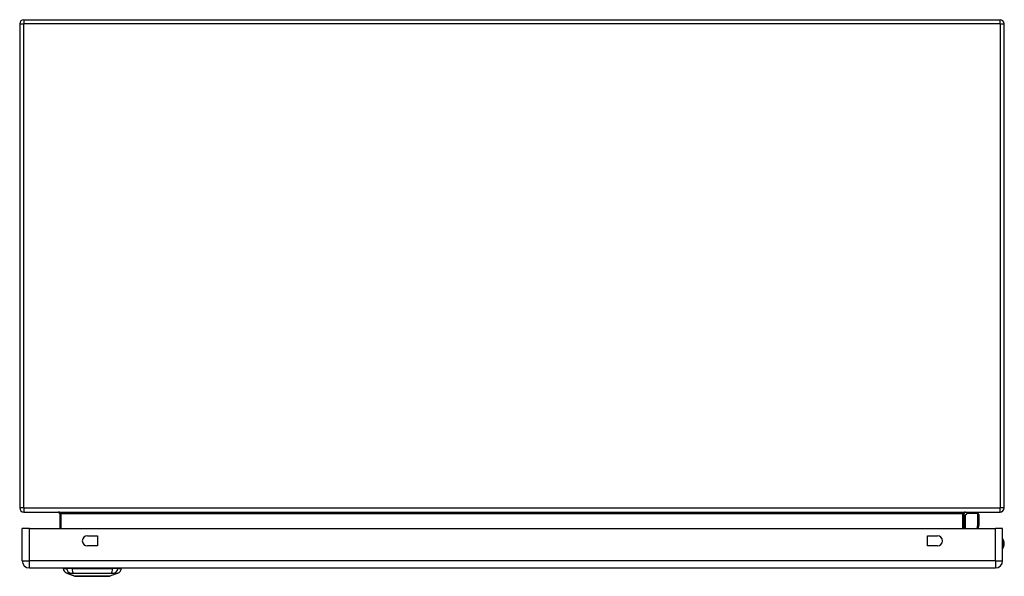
# Model space of a CAD drawing. Header units: inches. Extents: x 16 to 140, y 11 to 93.
# Tile 1 of 7: x 16 to 36, y 11 to 22. Entities that reach past the tile are written whole.
import ezdxf

# ---------------------------------------------------------------- set-up
doc = ezdxf.new("R2010")
doc.units = ezdxf.units.IN
doc.header["$MEASUREMENT"] = 0
doc.layers.add('Visible Edges(ANSI)', color=7, linetype='Continuous', lineweight=25)
doc.layers.add('Visible Tangent Edges(ANSI)', color=7, linetype='Continuous', lineweight=25)

msp = doc.modelspace()

# ---------------------------------------------------------------- linework, layer by layer
at = {"layer": 'Visible Edges(ANSI)'}
for p, q in [((16.464, 22.242), (36.296, 22.242)), ((16.38, 22.158), (16.38, 12.326)), ((36.38, 12.326), (36.38, 22.158)), ((16.464, 12.242), (36.296, 12.242)), ((17.193, 12.211), (17.193, 11.907)), ((35.566, 11.907), (35.566, 12.211)), ((35.572, 12.166), (35.612, 12.206)), ((35.842, 12.212), (35.626, 12.212)), ((35.862, 12.192), (35.862, 11.968)), ((16.43, 11.253), (16.43, 11.907)), ((16.576, 11.907), (16.43, 11.907)), ((16.576, 11.907), (36.202, 11.907)), ((35.861, 11.964), (35.85, 11.907)), ((36.348, 11.907), (36.202, 11.907)), ((36.348, 11.253), (36.348, 11.907)), ((17.754, 11.759), (17.957, 11.759)), ((17.957, 11.759), (17.957, 11.556)), ((34.821, 11.556), (34.821, 11.759)), ((34.821, 11.759), (35.024, 11.759)), ((17.957, 11.556), (17.754, 11.556)), ((35.024, 11.556), (34.821, 11.556)), ((16.576, 11.107), (36.202, 11.107)), ((17.263, 11.092), (17.332, 11.092)), ((17.442, 11.092), (17.332, 11.092)), ((17.442, 11.092), (18.266, 11.092)), ((18.376, 11.092), (18.266, 11.092)), ((18.376, 11.092), (18.445, 11.092)), ((17.497, 10.937), (17.337, 10.999)), ((18.371, 10.999), (18.211, 10.937))]:
    msp.add_line(p, q, dxfattribs=at)
at = {"layer": 'Visible Edges(ANSI)', "flags": 128}
msp.add_lwpolyline([(17.499, 10.937), (17.499, 10.937), (17.501, 10.937), (17.503, 10.937), (17.506, 10.937), (17.51, 10.937), (17.514, 10.937), (17.52, 10.937), (17.526, 10.937), (17.533, 10.937), (17.541, 10.937), (17.549, 10.937), (17.559, 10.937), (17.569, 10.937), (17.58, 10.937), (17.591, 10.937), (17.603, 10.937), (17.615, 10.937), (17.629, 10.937), (17.642, 10.937), (17.657, 10.937), (17.671, 10.937), (17.687, 10.937), (17.702, 10.937), (17.718, 10.937), (17.735, 10.937), (17.751, 10.937), (17.768, 10.937), (17.785, 10.937), (17.802, 10.937), (17.819, 10.937), (17.837, 10.937), (17.854, 10.937), (17.872, 10.937), (17.889, 10.937), (17.907, 10.937), (17.924, 10.937), (17.941, 10.937), (17.957, 10.937), (17.974, 10.937), (17.99, 10.937), (18.006, 10.937), (18.022, 10.937), (18.037, 10.937), (18.052, 10.937), (18.066, 10.937), (18.08, 10.937), (18.093, 10.937), (18.105, 10.937), (18.117, 10.937), (18.129, 10.937), (18.139, 10.937), (18.149, 10.937), (18.159, 10.937), (18.167, 10.937), (18.175, 10.937), (18.182, 10.937), (18.188, 10.937), (18.194, 10.937), (18.199, 10.937), (18.202, 10.937), (18.205, 10.937), (18.207, 10.937), (18.209, 10.937), (18.209, 10.937)], dxfattribs=at)
at = {"layer": 'Visible Edges(ANSI)'}
for centre, radius, start, end in [((16.464, 22.158), 0.084, 90, 180), ((36.296, 22.158), 0.084, 0, 90), ((16.464, 12.326), 0.084, 180, 270), ((17.162, 12.211), 0.031, 0, 90), ((35.597, 12.211), 0.031, 90, 180), ((35.626, 12.192), 0.0197, 90, 135), ((35.842, 12.192), 0.0197, 0, 90), ((36.296, 12.326), 0.084, 270, 0), ((35.586, 12.153), 0.0197, 135, 180), ((35.842, 11.968), 0.0197, 349.0591, 0), ((17.754, 11.657), 0.102, 90, 270), ((35.024, 11.657), 0.102, 270, 90), ((36.195, 11.599), 0.187, 324.6864, 35.3136), ((16.576, 11.253), 0.146, 180, 270), ((36.202, 11.253), 0.146, 270, 0), ((17.38, 11.109), 0.118, 188.6009, 248.7495), ((17.322, 11.084), 0.0394, 143.1301, 168.463), ((18.328, 11.109), 0.118, 291.2505, 351.3991), ((18.385, 11.084), 0.0394, 11.537, 36.8699), ((17.499, 10.942), 0.00492, 248.7495, 269.7912), ((18.209, 10.942), 0.00492, 270.2088, 291.2505)]:
    msp.add_arc(centre, radius, start, end, dxfattribs=at)
at = {"layer": 'Visible Tangent Edges(ANSI)'}
for p, q in [((16.464, 22.242), (16.464, 22.158)), ((36.296, 22.158), (36.296, 22.242)), ((16.38, 22.158), (16.464, 22.158)), ((16.464, 12.326), (16.464, 22.158)), ((36.296, 22.158), (16.464, 22.158)), ((36.296, 22.158), (36.296, 12.326)), ((36.296, 22.158), (36.38, 22.158)), ((16.464, 12.326), (16.38, 12.326)), ((16.464, 12.326), (36.296, 12.326)), ((16.464, 12.326), (16.464, 12.242)), ((17.224, 12.211), (17.193, 12.211)), ((17.224, 11.907), (17.224, 12.211)), ((17.224, 12.211), (35.535, 12.211)), ((35.566, 12.211), (35.535, 12.211)), ((35.535, 12.211), (35.535, 11.907)), ((35.626, 12.212), (35.586, 12.171)), ((35.842, 11.979), (35.842, 12.212)), ((36.38, 12.326), (36.296, 12.326)), ((36.296, 12.242), (36.296, 12.326)), ((35.586, 12.171), (35.586, 11.907)), ((16.576, 11.253), (16.576, 11.907)), ((35.829, 11.907), (35.842, 11.979)), ((36.202, 11.253), (36.202, 11.907)), ((16.43, 11.253), (16.576, 11.253)), ((36.202, 11.253), (16.576, 11.253)), ((16.576, 11.107), (16.576, 11.253)), ((36.202, 11.253), (36.202, 11.107)), ((36.202, 11.253), (36.348, 11.253)), ((17.337, 10.999), (17.497, 10.937))]:
    msp.add_line(p, q, dxfattribs=at)
at = {"layer": 'Visible Tangent Edges(ANSI)', "flags": 128}
for points in [[(17.337, 10.999), (17.338, 10.999), (17.338, 10.999), (17.339, 10.999), (17.34, 10.999), (17.341, 10.999), (17.342, 10.999), (17.344, 10.999), (17.346, 10.999), (17.348, 10.999), (17.351, 10.999), (17.354, 10.999), (17.357, 10.999), (17.36, 10.998), (17.364, 10.998), (17.367, 10.998), (17.371, 10.998), (17.376, 10.998), (17.38, 10.998), (17.385, 10.998), (17.39, 10.998), (17.395, 10.998), (17.4, 10.998), (17.406, 10.998), (17.414, 10.998)], [(17.414, 10.998), (17.415, 10.998), (17.417, 10.998), (17.418, 10.998), (17.42, 10.998), (17.422, 10.998), (17.423, 10.998), (17.425, 10.998), (17.427, 10.998), (17.429, 10.998), (17.431, 10.998), (17.433, 10.998), (17.435, 10.998), (17.437, 10.998), (17.44, 10.998), (17.442, 10.998), (17.444, 10.998), (17.447, 10.998), (17.449, 10.998), (17.452, 10.998), (17.455, 10.998), (17.457, 10.998), (17.46, 10.998), (17.463, 10.998), (17.465, 10.998)], [(17.465, 10.998), (17.499, 10.998), (17.53, 10.998), (17.561, 10.998), (17.593, 10.998), (17.625, 10.998), (17.657, 10.999), (17.69, 10.999), (17.723, 10.999), (17.755, 10.999), (17.788, 10.999), (17.821, 10.999), (17.854, 10.999), (17.887, 10.999), (17.92, 10.999), (17.953, 10.999), (17.986, 10.999), (18.018, 10.999), (18.051, 10.999), (18.083, 10.998), (18.115, 10.998), (18.147, 10.998), (18.178, 10.998), (18.209, 10.998), (18.243, 10.998)], [(17.579, 10.937), (17.573, 10.937), (17.567, 10.937), (17.561, 10.937), (17.555, 10.937), (17.549, 10.937), (17.544, 10.937), (17.539, 10.937), (17.534, 10.937), (17.53, 10.937), (17.526, 10.937), (17.522, 10.937), (17.518, 10.937), (17.515, 10.937), (17.512, 10.937), (17.509, 10.937), (17.507, 10.937), (17.504, 10.937), (17.502, 10.937), (17.501, 10.937), (17.499, 10.937), (17.498, 10.937), (17.498, 10.937), (17.497, 10.937), (17.497, 10.937)], [(17.626, 10.937), (17.624, 10.937), (17.622, 10.937), (17.62, 10.937), (17.618, 10.937), (17.616, 10.937), (17.614, 10.937), (17.612, 10.937), (17.61, 10.937), (17.608, 10.937), (17.606, 10.937), (17.604, 10.937), (17.602, 10.937), (17.6, 10.937), (17.598, 10.937), (17.596, 10.937), (17.594, 10.937), (17.592, 10.937), (17.59, 10.937), (17.588, 10.937), (17.587, 10.937), (17.585, 10.937), (17.583, 10.937), (17.581, 10.937), (17.579, 10.937)], [(18.082, 10.937), (18.065, 10.937), (18.049, 10.937), (18.031, 10.937), (18.013, 10.937), (17.994, 10.937), (17.975, 10.937), (17.955, 10.937), (17.936, 10.937), (17.916, 10.937), (17.895, 10.937), (17.875, 10.937), (17.854, 10.937), (17.833, 10.937), (17.813, 10.937), (17.792, 10.937), (17.772, 10.937), (17.752, 10.937), (17.733, 10.937), (17.714, 10.937), (17.695, 10.937), (17.677, 10.937), (17.659, 10.937), (17.643, 10.937), (17.626, 10.937)], [(18.129, 10.937), (18.127, 10.937), (18.125, 10.937), (18.123, 10.937), (18.121, 10.937), (18.12, 10.937), (18.118, 10.937), (18.116, 10.937), (18.114, 10.937), (18.112, 10.937), (18.11, 10.937), (18.108, 10.937), (18.106, 10.937), (18.104, 10.937), (18.102, 10.937), (18.1, 10.937), (18.098, 10.937), (18.096, 10.937), (18.094, 10.937), (18.092, 10.937), (18.09, 10.937), (18.088, 10.937), (18.086, 10.937), (18.084, 10.937), (18.082, 10.937)], [(18.211, 10.937), (18.211, 10.937), (18.21, 10.937), (18.21, 10.937), (18.208, 10.937), (18.207, 10.937), (18.206, 10.937), (18.204, 10.937), (18.201, 10.937), (18.199, 10.937), (18.196, 10.937), (18.193, 10.937), (18.19, 10.937), (18.186, 10.937), (18.182, 10.937), (18.178, 10.937), (18.173, 10.937), (18.169, 10.937), (18.164, 10.937), (18.158, 10.937), (18.153, 10.937), (18.147, 10.937), (18.141, 10.937), (18.135, 10.937), (18.129, 10.937)], [(18.243, 10.998), (18.245, 10.998), (18.248, 10.998), (18.251, 10.998), (18.253, 10.998), (18.256, 10.998), (18.259, 10.998), (18.261, 10.998), (18.264, 10.998), (18.266, 10.998), (18.268, 10.998), (18.27, 10.998), (18.273, 10.998), (18.275, 10.998), (18.277, 10.998), (18.279, 10.998), (18.281, 10.998), (18.283, 10.998), (18.285, 10.998), (18.286, 10.998), (18.288, 10.998), (18.29, 10.998), (18.291, 10.998), (18.293, 10.998), (18.294, 10.998)], [(18.294, 10.998), (18.302, 10.998), (18.308, 10.998), (18.313, 10.998), (18.318, 10.998), (18.323, 10.998), (18.328, 10.998), (18.332, 10.998), (18.337, 10.998), (18.341, 10.998), (18.344, 10.998), (18.348, 10.998), (18.351, 10.999), (18.354, 10.999), (18.357, 10.999), (18.36, 10.999), (18.362, 10.999), (18.364, 10.999), (18.366, 10.999), (18.367, 10.999), (18.368, 10.999), (18.369, 10.999), (18.37, 10.999), (18.37, 10.999), (18.371, 10.999)]]:
    msp.add_lwpolyline(points, dxfattribs=at)
at = {"layer": 'Visible Tangent Edges(ANSI)'}
for centre, radius, start, end in [((36.195, 11.599), 0.168, 335.7439, 24.2561), ((17.499, 10.942), 0.00492, 248.7495, 269.7912)]:
    msp.add_arc(centre, radius, start, end, dxfattribs=at)
for centre, major_axis, ratio, start_param, end_param in [((17.162, 12.211), (0.062, 0), 0.5, 0, 1.570796), ((35.597, 12.211), (-0.062, 0), 0.5, 4.712389, 6.283185), ((35.586, 12.153), (-0.0197, 0), 0.91745, 4.712389, 6.283185), ((35.586, 12.153), (-0.0139, 0.0139), 0.852462, 5.41831, 6.283185), ((35.842, 11.968), (0.0197, 0), 0.533433, 0, 1.570796), ((35.842, 11.968), (0.0193, -0.0037), 0.526442, 0, 1.672214), ((17.442, 11.112), (0.016, -0.117), 0.948273, 4.754759, 5.892029), ((17.48, 11.112), (-0.005, -0.118), 0.314585, 4.896593, 6.033863), ((18.228, 11.112), (0.005, -0.118), 0.314585, 0.249322, 1.386592), ((18.266, 11.112), (-0.016, -0.117), 0.948273, 0.391156, 1.528426)]:
    msp.add_ellipse(centre, major_axis=major_axis, ratio=ratio, start_param=start_param, end_param=end_param, dxfattribs=at)

doc.saveas('drawing.dxf')
